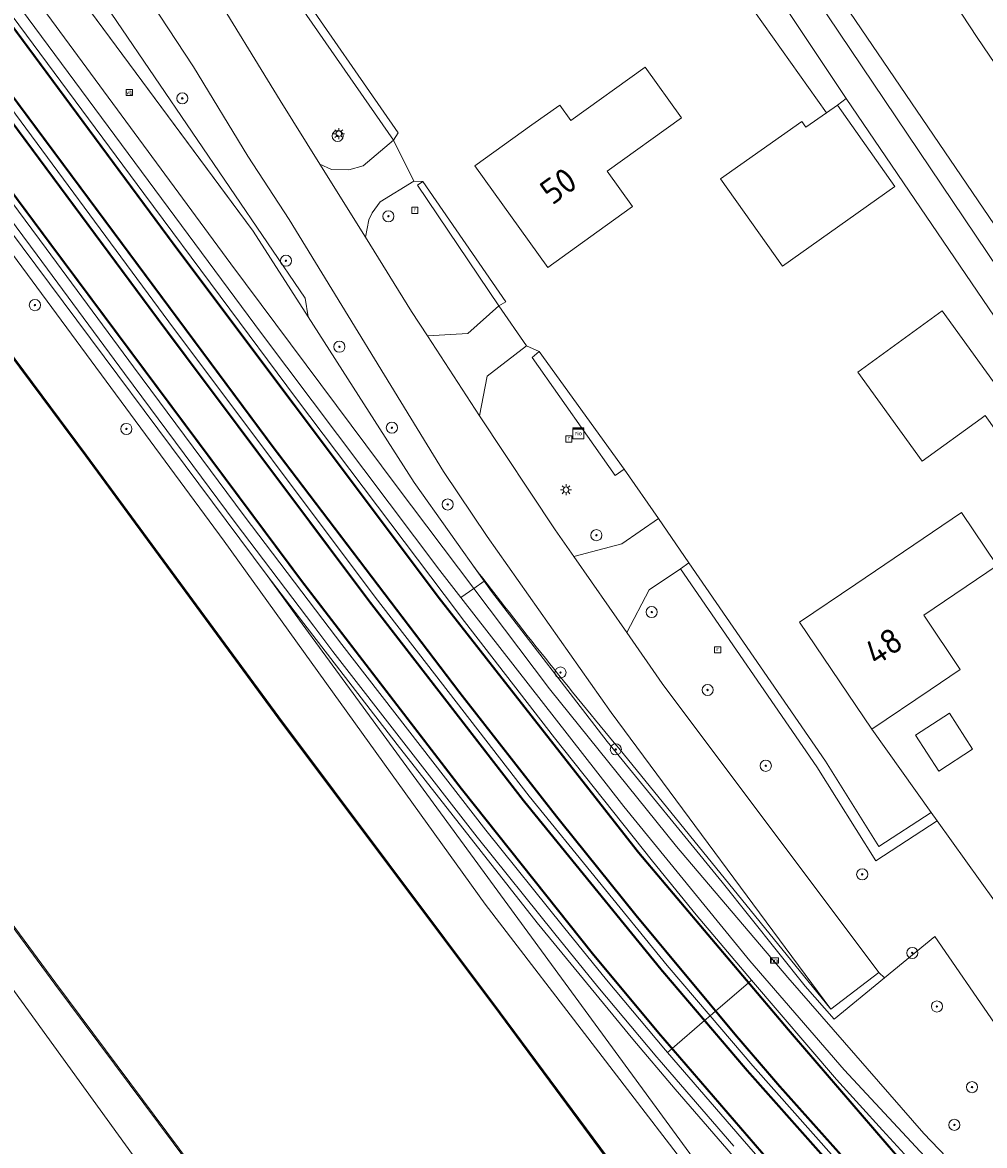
# Model space of a CAD drawing. Header units: metres. Extents: x 168032 to 180145, y 382923 to 399665.
# Tile 191 of 256: x 170764 to 170833, y 396071 to 396151. Entities that reach past the tile are written whole.
import ezdxf
from ezdxf.enums import TextEntityAlignment as Align

# ---------------------------------------------------------------- set-up
doc = ezdxf.new("R2010")
doc.units = ezdxf.units.M
doc.linetypes.add('VW-3-3_STREEP', pattern=[6, 3, -3])
doc.layers.get('0').update_dxf_attribs({"color": 8, "lineweight": 18})
for name, color, linetype, lineweight in [('B-WE-GK-BESCHOEIING_DAMWAND-G', 8, 'GK-BESCHOEIING', 18), ('B-WE-GK-KADEMUUR-GV', 8, 'Continuous', 18), ('B-WE-GR-BOOM-S', 8, 'Continuous', 18), ('B-WE-GR-GRAS-GV', 8, 'Continuous', 18), ('B-WE-GR-GROENVOORZIENING-GV', 8, 'Continuous', 18), ('B-WE-GR-HAAG-G', 8, 'GR-HAAG1', 18), ('B-WE-GR-HAAG-GV', 8, 'Continuous', 18), ('B-WE-GW-TALUD_KRUIN-G', 8, 'Continuous', 18), ('B-WE-IE-MEUBILAIR_WEGMEUBILAIR-G', 8, 'Continuous', 18), ('B-WE-IE-MEUBILAIR_WEGMEUBILAIR-S', 8, 'Continuous', 25), ('B-WE-IE-MEUBILAIR_WEGMEUBILAIR_PAAL-S', 8, 'Continuous', 18), ('B-WE-IE-TERREINAFSCHEIDING_KUNSTMATIG_HEKWERK-G', 8, 'IE-TERREINAFSCHEIDING-KUNSTMATIG', 18), ('B-WE-IE-TERREINAFSCHEIDING_KUNSTMATIG_MUUR-GV', 8, 'Continuous', 18), ('B-WE-KL-ET_LS_OV_LICHTMAST-S', 8, 'Continuous', 18), ('B-WE-OG-BEBOUWING-GV', 8, 'Continuous', 18), ('B-WE-OG-BEBOUWING-T18', 8, 'Continuous', 18), ('B-WE-OG-BEBOUWING_OVERBOUWING-GV', 8, 'Continuous', 18), ('B-WE-OG-TERREIN_CULTUURSCHEIDING-GV', 8, 'Continuous', 18), ('B-WE-OG-TERREIN_ERF-GV', 8, 'Continuous', 18), ('B-WE-OG-TERREIN_ONBEGROEID-GV', 8, 'Continuous', 18), ('B-WE-OG-WATER-GV', 8, 'Continuous', 18), ('B-WE-OG-WATER_SLOOT-GV', 8, 'Continuous', 18), ('B-WE-OG-WEG-GV', 8, 'Continuous', 18), ('B-WE-RI-GWA_RIOOLPUT-S', 8, 'Continuous', 18), ('B-WE-RI-TERREINKAST-S', 8, 'Continuous', 18), ('B-WE-VH-ONVERHARD-GV', 8, 'Continuous', 18), ('B-WE-VH-VERHARDING_ASFALT-GV', 8, 'Continuous', 18), ('B-WE-VH-VERHARDING_BETONSTRAATSTEEN-GV', 8, 'Continuous', 18), ('B-WE-VH-VERHARDING_GRASBETONSTEEN-GV', 8, 'Continuous', 18), ('B-WE-VH-VERHARDING_STRAATBAKSTEEN-GV', 8, 'Continuous', 18), ('B-WE-VW-MARKERING_LANGS_STREEP_33-G', 8, 'VW-3-3_STREEP', 13), ('B-WE-VW-MARKERING_LANGS_STREEP_DOORGETROKKEN_3X015-G', 8, 'Continuous', 13), ('B-WE-VW-MARKERING_PICTOGRAM-G', 8, 'Continuous', 18)]:
    doc.layers.add(name, color=color, linetype=linetype, lineweight=lineweight)
doc.styles.add('NLCS-ISO', font='NLCS-ISO.ttf')
doc.styles.add('NLCS-ISO-M200-T18', font='NLCS-ISO.ttf', dxfattribs={"height": 0.36})
doc.linetypes.add('GK-BESCHOEIING', pattern='A,30,-5,[1,NLCS.SHX,S=1,R=0,X=0,Y=0],-5', length=40)
doc.linetypes.add('GR-HAAG1', pattern='A,6,[176,NLCS.SHX,S=0.125,R=0,X=0,Y=0],-2', length=8)
doc.linetypes.add('IE-TERREINAFSCHEIDING-KUNSTMATIG', pattern='A,4,[82,NLCS.SHX,S=0.75,R=90,X=0,Y=0],4,-2', length=10)

# ---------------------------------------------------------------- blocks, each defined once
blk = doc.blocks.new('SIE-WEG_VERKEERSBORD-SO')
at = {"color": 0, "linetype": 'ByBlock', "lineweight": 18}
blk.add_lwpolyline([(-1.125, -1.125), (1.125, -1.125), (1.125, 1.125), (-1.125, 1.125)], close=True, dxfattribs=at)
at = {"color": 0, "linetype": 'ByBlock', "lineweight": 18, "style": 'NLCS-ISO'}
blk.add_text('vb', height=1.5, dxfattribs=at).set_placement((0, 0), align=Align.MIDDLE_CENTER)
blk = doc.blocks.new('SRI-TERREINKAST-SO')
at = {"color": 0, "linetype": 'ByBlock', "lineweight": 18}
for points in [[(-2, 2), (2, 2), (2, 1.68), (-2, 1.68)], [(-2, 1.52), (2, 1.52), (2, -2), (-2, -2)]]:
    blk.add_lwpolyline(points, close=True, dxfattribs=at)
at = {"color": 0, "linetype": 'ByBlock', "lineweight": 18, "style": 'NLCS-ISO'}
blk.add_text('rio', height=1.5, dxfattribs=at).set_placement((0, 0), align=Align.MIDDLE_CENTER)
blk = doc.blocks.new('SKL-ET_OV_LICHTMAST-SO')
at = {"color": 0, "linetype": 'ByBlock', "lineweight": 18}
for points in [[(-1.25, 0), (-2, 0)], [(-1.41, 1.41), (-0.88, 0.88)], [(0, 2), (0, 1.25)], [(0.88, 0.88), (1.41, 1.41)], [(2, 0), (1.25, 0)], [(-1.41, -1.41), (-0.88, -0.88)], [(0, -1.25), (0, -2)], [(0.88, -0.88), (1.41, -1.41)]]:
    blk.add_lwpolyline(points, dxfattribs=at)
blk.add_circle((0, 0), 1, dxfattribs=at)
blk = doc.blocks.new('SIE-WEG_PAAL_HECTOMETERPAAL-SO')
at = {"color": 0, "linetype": 'ByBlock', "lineweight": 18}
blk.add_lwpolyline([(-1.44375, -0.94375), (1.44375, -0.94375), (1.44375, 0.94375), (-1.44375, 0.94375)], close=True, dxfattribs=at)
at = {"color": 0, "linetype": 'ByBlock', "lineweight": 18, "style": 'NLCS-ISO'}
blk.add_text('hm', height=1.5, dxfattribs=at).set_placement((0, 0), align=Align.MIDDLE_CENTER)
at = {"style": 'NLCS-ISO'}
blk.add_attdef('WAARDE', (2.13125, -1.69375), '', height=1.5, dxfattribs=at)
blk = doc.blocks.new('SRI-PUT_INSPECTIEPUT_RIOOLPUT-SO')
at = {"color": 0, "linetype": 'ByBlock', "lineweight": 18}
blk.add_lwpolyline([(-1.12, -1.12), (1.12, -1.12), (1.12, 1.12), (-1.12, 1.12)], close=True, dxfattribs=at)
at = {"color": 0, "linetype": 'ByBlock', "lineweight": 18, "style": 'NLCS-ISO'}
blk.add_text('r', height=1.5, dxfattribs=at).set_placement((0, 0.28), align=Align.MIDDLE_CENTER)
blk = doc.blocks.new('SGR-BOOM_01-SO')
at = {"linetype": 'ByBlock', "lineweight": 18}
h = blk.add_hatch(color=0, dxfattribs=at)
h.dxf.hatch_style = 1
edge = h.paths.add_edge_path()
edge.add_arc((0, 0), 0.25, 0, 360)
at = {"color": 0, "linetype": 'ByBlock', "lineweight": 18}
for radius in [2, 0.25]:
    blk.add_circle((0, 0), radius, dxfattribs=at)

msp = doc.modelspace()

# ---------------------------------------------------------------- linework, layer by layer
at = {"layer": 'B-WE-GK-BESCHOEIING_DAMWAND-G', "flags": 128}
msp.add_lwpolyline([(170751.659, 396142.688), (170758.147, 396133.965), (170768.437, 396120.163), (170782.275, 396101.316), (170798.231, 396080.032), (170811.075, 396062.686), (170822.219, 396047.865), (170831.853, 396034.752), (170841.231, 396022.075), (170851.26, 396008.878), (170860.026, 395997.55), (170866.076, 395989.85)], dxfattribs=at)
at = {"layer": 'B-WE-GK-KADEMUUR-GV', "flags": 128}
msp.add_lwpolyline([(170732.306, 396128.17), (170732.226, 396128.11), (170749.142, 396105.256), (170766.187, 396082.131), (170782.164, 396060.7), (170786.026, 396055.517), (170799.98, 396036.801), (170817.436, 396013.184), (170835.224, 395989.535), (170846.255, 395974.943), (170846.396, 395974.906), (170846.366, 395974.962), (170835.304, 395989.595), (170817.516, 396013.244), (170800.06, 396036.861), (170786.106, 396055.577), (170782.244, 396060.76), (170766.267, 396082.191), (170749.222, 396105.316)], close=True, dxfattribs=at)
at = {"layer": 'B-WE-GR-GRAS-GV', "flags": 128}
msp.add_lwpolyline([(170824.01, 396053.397), (170784.004, 396108.055), (170781.466, 396111.522), (170761.846, 396137.82), (170755.789, 396146.023), (170755.018, 396145.447), (170759.221, 396139.953), (170778.383, 396113.99), (170797.165, 396087.878), (170813.517, 396066.587), (170823.879, 396053.307)], close=True, dxfattribs=at)
for points in [[(170813.517, 396066.587), (170797.165, 396087.878), (170778.383, 396113.99), (170759.221, 396139.953), (170755.018, 396145.447), (170751.661, 396142.769), (170758.187, 396133.995), (170768.477, 396120.193), (170782.315, 396101.346), (170798.271, 396080.062), (170811.115, 396062.716)], [(170782.164, 396060.7), (170766.187, 396082.131), (170749.142, 396105.256), (170732.226, 396128.11), (170730.004, 396126.469), (170748.293, 396102.263), (170774.113, 396066.659)]]:
    msp.add_lwpolyline(points, dxfattribs=at)
at = {"layer": 'B-WE-GR-GROENVOORZIENING-GV', "flags": 128}
msp.add_lwpolyline([(170840.662, 396123.834), (170798.892, 396185.878), (170787.863, 396202.672), (170780.069, 396214.176), (170776.898, 396218.791), (170773.498, 396221.986), (170773.126, 396222.533), (170771.981, 396221.946), (170748.335, 396206.691), (170749.922, 396202.549), (170764.518, 396211.036), (170764.336, 396211.351), (170775.311, 396217.702), (170798.983, 396182.176), (170799.678, 396180.632), (170817.798, 396153.177), (170818.111, 396153.411), (170823.15, 396145.846), (170838.334, 396123.512)], dxfattribs=at)
at = {"layer": 'B-WE-GR-HAAG-G', "flags": 128}
msp.add_lwpolyline([(170744.704, 396187.524), (170729.846, 396208.371), (170728.658, 396207.649), (170731.555, 396203.629), (170765.95, 396155.907), (170779.372, 396137.782), (170780.476, 396136.291), (170784.421, 396130.135), (170784.217, 396131.467), (170767.937, 396155.398)], close=True, dxfattribs=at)
at = {"layer": 'B-WE-GR-HAAG-G'}
msp.add_lwpolyline([(170806.774, 396099.09, -0.01047), (170796.351, 396112.165)], format="xyb", dxfattribs=at)
at = {"layer": 'B-WE-GR-HAAG-G', "flags": 128}
msp.add_lwpolyline([(170822.043, 396080.319), (170806.774, 396099.09)], dxfattribs=at)
at = {"layer": 'B-WE-GR-HAAG-GV', "flags": 128}
for points in [[(170729.846, 396208.371), (170728.658, 396207.649), (170731.555, 396203.629), (170765.95, 396155.907), (170779.372, 396137.782), (170780.476, 396136.291), (170784.421, 396130.135), (170784.217, 396131.467), (170767.937, 396155.398), (170744.704, 396187.524)], [(170809.712, 396162.669), (170810.755, 396162.715), (170810.901, 396162.575), (170811.169, 396161.2), (170814.634, 396155.947), (170817.002, 396152.514), (170816.543, 396152.112), (170821.718, 396144.813), (170822.507, 396145.37), (170823.15, 396145.846), (170818.111, 396153.411), (170817.798, 396153.177), (170799.678, 396180.632), (170798.384, 396179.783)], [(170775.141, 396165.063), (170790.567, 396142.834), (170790.89, 396143.366), (170775.591, 396165.467)], [(170798.138, 396130.921), (170798.658, 396131.225), (170792.671, 396139.87), (170792.291, 396139.605)], [(170806.522, 396118.719), (170807.173, 396119.179), (170801.052, 396127.641), (170800.536, 396127.2)], [(170811.825, 396112.424), (170811.211, 396112.013), (170821.03, 396097.755), (170825.273, 396090.989), (170829.688, 396093.88), (170829.258, 396094.481), (170825.499, 396092.02), (170821.647, 396098.161)]]:
    msp.add_lwpolyline(points, close=True, dxfattribs=at)
at = {"layer": 'B-WE-GW-TALUD_KRUIN-G', "flags": 128}
for points in [[(170869.657, 395992.504), (170867.751, 395995.125), (170859.995, 396004.974), (170843.807, 396026.581), (170828.128, 396047.818), (170828.02, 396047.92), (170827.065, 396049.224), (170823.879, 396053.307), (170813.517, 396066.587), (170797.165, 396087.878), (170778.383, 396113.99), (170759.221, 396139.953), (170755.018, 396145.447)], [(170730.004, 396126.469), (170748.293, 396102.263), (170774.113, 396066.659), (170782.511, 396055.455), (170783.43, 396051.651), (170788.27, 396044.178), (170798.945, 396029.007), (170808.944, 396015.724), (170811.933, 396012.355), (170813.563, 396011.392), (170815.613, 396010.996), (170824.698, 395998.837), (170836, 395984.62), (170837.626, 395982.525), (170842.505, 395976.239), (170844.442, 395974.595), (170845.272, 395974.256)]]:
    msp.add_lwpolyline(points, dxfattribs=at)
at = {"layer": 'B-WE-IE-MEUBILAIR_WEGMEUBILAIR-G', "flags": 128}
for points in [[(170869.896, 396016.402), (170852.393, 396031.675), (170840.913, 396042.572), (170831.782, 396051.665), (170823.865, 396059.908), (170817.034, 396067.427), (170810.845, 396074.574), (170807.791, 396078.161), (170800.913, 396086.528), (170790.822, 396099.36), (170784.116, 396108.078), (170781.466, 396111.522), (170761.846, 396137.82), (170743.154, 396163.136), (170722.104, 396191.453), (170702.499, 396217.879), (170679.043, 396249.459)], [(170715.085, 396219.788), (170719.17, 396214.523), (170728.688, 396201.623), (170736.133, 396191.533), (170751.175, 396171.368), (170765.945, 396151.488), (170778.849, 396133.953), (170790.75, 396117.992), (170796.335, 396110.597), (170801.798, 396103.362), (170810.922, 396092.017), (170818.944, 396082.611), (170828.733, 396071.375), (170839.742, 396059.884), (170841.668, 396057.873), (170851.321, 396048.259)]]:
    msp.add_lwpolyline(points, dxfattribs=at)
at = {"layer": 'B-WE-IE-TERREINAFSCHEIDING_KUNSTMATIG_HEKWERK-G', "flags": 128}
msp.add_lwpolyline([(170824.979, 396100.459), (170829.258, 396094.481)], dxfattribs=at)
at = {"layer": 'B-WE-IE-TERREINAFSCHEIDING_KUNSTMATIG_MUUR-GV', "flags": 128}
msp.add_lwpolyline([(170811.115, 396062.716), (170798.271, 396080.062), (170782.315, 396101.346), (170768.477, 396120.193), (170758.187, 396133.995), (170751.661, 396142.769), (170751.581, 396142.709), (170758.107, 396133.935), (170768.397, 396120.133), (170782.235, 396101.286), (170798.191, 396080.002), (170811.035, 396062.656)], dxfattribs=at)
at = {"layer": 'B-WE-OG-BEBOUWING-GV', "flags": 128}
for points in [[(170811.29, 396144.457), (170808.67, 396148.103), (170803.325, 396144.261), (170802.528, 396145.369), (170800.527, 396143.944), (170796.422, 396141.002), (170801.668, 396133.684), (170805.802, 396136.647), (170807.775, 396138.07), (170805.945, 396140.615)], [(170822.507, 396145.37), (170821.718, 396144.813), (170820.241, 396143.769), (170819.945, 396144.188), (170814.105, 396140.063), (170818.547, 396133.775), (170826.653, 396139.501)], [(170830.051, 396130.555), (170823.973, 396126.159), (170828.603, 396119.757), (170832.846, 396122.826), (170833.135, 396123.035), (170834.57, 396121.05), (170836.117, 396122.168), (170836.509, 396122.435), (170835.123, 396124.473), (170834.681, 396124.153)], [(170828.718, 396108.658), (170834.013, 396112.236), (170831.438, 396116.047), (170823.835, 396110.909), (170819.772, 396108.163), (170824.979, 396100.459), (170829.19, 396103.305), (170831.349, 396104.763)]]:
    msp.add_lwpolyline(points, close=True, dxfattribs=at)
at = {"layer": 'B-WE-OG-BEBOUWING_OVERBOUWING-GV', "flags": 128}
msp.add_lwpolyline([(170828.127, 396100.029), (170829.798, 396097.456), (170832.236, 396099.038), (170830.566, 396101.612)], close=True, dxfattribs=at)
at = {"layer": 'B-WE-OG-TERREIN_CULTUURSCHEIDING-GV', "flags": 128}
msp.add_lwpolyline([(170774.113, 396066.659), (170748.293, 396102.263), (170730.004, 396126.469), (170723.967, 396135.087), (170710.428, 396153.004), (170707.097, 396157.091), (170703.766, 396161.178), (170697.104, 396169.352), (170676.85, 396195.879)], dxfattribs=at)
at = {"layer": 'B-WE-OG-TERREIN_ERF-GV', "flags": 128}
for points in [[(170775.591, 396165.467), (170790.89, 396143.366), (170790.567, 396142.834), (170792.025, 396139.905), (170792.671, 396139.87), (170798.658, 396131.225), (170798.138, 396130.921), (170800.142, 396128.047), (170801.052, 396127.641), (170807.173, 396119.179), (170809.628, 396115.613), (170811.825, 396112.424), (170821.647, 396098.161), (170825.499, 396092.02), (170829.258, 396094.481), (170829.688, 396093.88), (170837.938, 396082.354)], [(170838.334, 396123.512), (170823.15, 396145.846), (170822.507, 396145.37), (170826.653, 396139.501), (170818.547, 396133.775), (170814.105, 396140.063), (170819.945, 396144.188), (170820.241, 396143.769), (170821.718, 396144.813), (170816.543, 396152.112)]]:
    msp.add_lwpolyline(points, dxfattribs=at)
for points in [[(170808.67, 396148.103), (170811.29, 396144.457), (170805.945, 396140.615), (170807.775, 396138.07), (170805.802, 396136.647), (170801.668, 396133.684), (170796.422, 396141.002), (170800.527, 396143.944), (170802.528, 396145.369), (170803.325, 396144.261)], [(170830.051, 396130.555), (170834.681, 396124.153), (170835.123, 396124.473), (170836.509, 396122.435), (170836.117, 396122.168), (170834.57, 396121.05), (170833.135, 396123.035), (170832.846, 396122.826), (170828.603, 396119.757), (170823.973, 396126.159)], [(170831.438, 396116.047), (170834.013, 396112.236), (170828.718, 396108.658), (170831.349, 396104.763), (170829.19, 396103.305), (170824.979, 396100.459), (170819.772, 396108.163), (170823.835, 396110.909)]]:
    msp.add_lwpolyline(points, close=True, dxfattribs=at)
at = {"layer": 'B-WE-OG-TERREIN_ONBEGROEID-GV', "flags": 128}
msp.add_lwpolyline([(170728.658, 396207.649), (170731.555, 396203.629), (170765.951, 396155.907), (170780.476, 396136.291), (170784.421, 396130.135), (170784.217, 396131.467), (170767.937, 396155.398), (170744.704, 396187.524), (170729.846, 396208.371)], close=True, dxfattribs=at)
at = {"layer": 'B-WE-OG-WATER-GV', "flags": 128}
msp.add_lwpolyline([(170811.035, 396062.656), (170798.191, 396080.002), (170782.235, 396101.286), (170768.397, 396120.133), (170758.107, 396133.935), (170751.581, 396142.709), (170732.306, 396128.17), (170749.222, 396105.316), (170766.267, 396082.191), (170782.244, 396060.76)], dxfattribs=at)
at = {"layer": 'B-WE-OG-WATER_SLOOT-GV', "flags": 128}
for points in [[(170837.345, 396147.7), (170823.339, 396168.778), (170803.262, 396199.703), (170792.652, 396215.369), (170786.636, 396224.359), (170785.346, 396227.762), (170784.832, 396228.541), (170784.355, 396228.806), (170784.335, 396228.793), (170784.211, 396228.249), (170781.577, 396228.817), (170781.97, 396227.093), (170781.982, 396227.079), (170791.585, 396212.185), (170809.927, 396184.7), (170832.571, 396150.222), (170852.598, 396120.747)], [(170895.885, 396056.082), (170876.506, 396085.086), (170855.097, 396116.885), (170854.721, 396117.467), (170852.598, 396120.747), (170832.571, 396150.222), (170809.927, 396184.7), (170791.585, 396212.185), (170781.982, 396227.079), (170781.97, 396227.093), (170776.316, 396224.17), (170775.325, 396223.661), (170780.108, 396216.542), (170798.775, 396188.383), (170816.619, 396162.053), (170837.028, 396132.035), (170838.713, 396129.516), (170853.188, 396108.175), (170860.463, 396097.23), (170863.9, 396091.681), (170873.587, 396077.241), (170881.237, 396065.084)], [(170881.237, 396065.084), (170873.587, 396077.241), (170863.9, 396091.681), (170860.463, 396097.23), (170853.188, 396108.175), (170838.713, 396129.516), (170837.028, 396132.035), (170816.619, 396162.053), (170798.775, 396188.383), (170780.108, 396216.542), (170775.325, 396223.661), (170773.126, 396222.533), (170773.498, 396221.986), (170776.898, 396218.791), (170780.069, 396214.176), (170787.863, 396202.672), (170798.892, 396185.878), (170840.662, 396123.834), (170853.795, 396103.781), (170862.529, 396090.072), (170880.946, 396062.327)]]:
    msp.add_lwpolyline(points, dxfattribs=at)
at = {"layer": 'B-WE-OG-WEG-GV', "flags": 128}
for points in [[(170662.591, 396290.004), (170661.963, 396289.548), (170729.416, 396198.597), (170757.061, 396161.331), (170781.074, 396128.936), (170793.891, 396111.881), (170795.399, 396109.95), (170796.335, 396110.597), (170797.092, 396111.121), (170792.057, 396118.219), (170784.421, 396130.135), (170780.476, 396136.291), (170765.951, 396155.907), (170731.555, 396203.629), (170728.658, 396207.649), (170728.328, 396208.107), (170728.165, 396207.662), (170726.975, 396207.637), (170725.616, 396208.356), (170724.043, 396210.322), (170716.199, 396219.504), (170712.299, 396223.445), (170678.252, 396269.22)], [(170771.263, 396163.12), (170771.773, 396162.428), (170777.195, 396154.206), (170782.406, 396145.696), (170785.261, 396141.12), (170786.11, 396140.741), (170787.341, 396140.706), (170788.379, 396141.004), (170790.567, 396142.834), (170775.141, 396165.063), (170775.591, 396165.467), (170774.755, 396165.675)], [(170793.011, 396128.764), (170795.906, 396128.94), (170798.138, 396130.921), (170792.291, 396139.605), (170792.671, 396139.87), (170792.025, 396139.905), (170789.61, 396138.397), (170789.039, 396137.627), (170788.789, 396137.121), (170788.543, 396135.859), (170791.868, 396130.529)], [(170803.538, 396112.896), (170807.006, 396113.811), (170809.628, 396115.613), (170807.173, 396119.179), (170806.522, 396118.719), (170800.536, 396127.2), (170801.052, 396127.641), (170800.142, 396128.047), (170797.294, 396125.859), (170796.743, 396123.001), (170802.206, 396114.808)], [(170833.823, 396079.314), (170837.938, 396082.354), (170829.688, 396093.88), (170825.273, 396090.989), (170821.03, 396097.755), (170811.211, 396112.013), (170808.954, 396110.499), (170807.349, 396107.427), (170809.906, 396103.757), (170825.483, 396082.965), (170825.896, 396082.571), (170829.513, 396085.544)]]:
    msp.add_lwpolyline(points, close=True, dxfattribs=at)
for points in [[(170679.043, 396249.459), (170702.499, 396217.879), (170722.104, 396191.453), (170743.154, 396163.136), (170755.789, 396146.023), (170761.846, 396137.82), (170781.466, 396111.522), (170784.004, 396108.055), (170824.01, 396053.397)], [(170815.045, 396070.459), (170809.674, 396076.68), (170809.519, 396076.859), (170805.281, 396081.928), (170802.183, 396085.732), (170796.58, 396092.705), (170786.211, 396106.062), (170784.841, 396107.871), (170779.178, 396115.345), (170771.213, 396126.06), (170764.922, 396134.58), (170750.894, 396153.493), (170748.801, 396156.319), (170732.565, 396178.241), (170709.659, 396209.106), (170702.947, 396218.136), (170689.198, 396236.64)], [(170767.937, 396155.398), (170784.217, 396131.467), (170784.421, 396130.135), (170792.057, 396118.219), (170797.092, 396111.121), (170797.618, 396110.38), (170805.95, 396099.584), (170814.218, 396089.46), (170820.194, 396081.978), (170822.278, 396079.597), (170825.896, 396082.571), (170825.483, 396082.965), (170822.043, 396080.319), (170806.218, 396101.664), (170797.311, 396114.328), (170794.158, 396119.011), (170783.059, 396137.135), (170780.08, 396141.697), (170776.179, 396148.112), (170771.332, 396155.501)], [(170842.86, 396065.495), (170834.142, 396078.853), (170833.823, 396079.314), (170829.513, 396085.544), (170825.896, 396082.571), (170822.278, 396079.597), (170820.194, 396081.978), (170814.218, 396089.46), (170805.95, 396099.584), (170797.618, 396110.38), (170797.092, 396111.121), (170796.335, 396110.597), (170795.399, 396109.95), (170807.144, 396094.91), (170816.199, 396083.791), (170823.002, 396075.961), (170839.081, 396058.675)]]:
    msp.add_lwpolyline(points, dxfattribs=at)
at = {"layer": 'B-WE-VH-ONVERHARD-GV', "flags": 128}
for points in [[(170809.712, 396162.669), (170810.755, 396162.715), (170810.901, 396162.575), (170811.169, 396161.2), (170814.634, 396155.947), (170817.002, 396152.514), (170816.543, 396152.112), (170821.718, 396144.813), (170822.507, 396145.37), (170823.15, 396145.846), (170818.111, 396153.411), (170817.798, 396153.177), (170799.678, 396180.632), (170798.384, 396179.783)], [(170775.141, 396165.063), (170790.567, 396142.834), (170790.89, 396143.366), (170775.591, 396165.467)], [(170798.138, 396130.921), (170798.658, 396131.225), (170792.671, 396139.87), (170792.291, 396139.605)], [(170806.522, 396118.719), (170807.173, 396119.179), (170801.052, 396127.641), (170800.536, 396127.2)], [(170811.825, 396112.424), (170811.211, 396112.013), (170821.03, 396097.755), (170825.273, 396090.989), (170829.688, 396093.88), (170829.258, 396094.481), (170825.499, 396092.02), (170821.647, 396098.161)]]:
    msp.add_lwpolyline(points, close=True, dxfattribs=at)
at = {"layer": 'B-WE-VH-VERHARDING_ASFALT-GV', "flags": 128}
for points in [[(170755.863, 396161.576), (170755.529, 396161.327), (170753.11, 396159.525), (170752.603, 396159.148), (170761.441, 396147.271), (170774.404, 396129.782), (170789.244, 396109.976), (170800.333, 396095.649), (170810.259, 396083.466), (170813.349, 396079.841), (170813.749, 396080.186), (170816.122, 396082.225), (170816.329, 396082.404), (170816.059, 396082.719), (170812.346, 396087.103), (170809.206, 396090.969), (170802.14, 396099.856), (170795.684, 396108.215), (170794.209, 396110.167), (170783.581, 396124.23), (170772.608, 396139.015), (170764.156, 396150.389)], [(170752.603, 396159.148), (170752.186, 396158.838), (170749.786, 396157.05), (170749.444, 396156.796), (170751.537, 396153.97), (170765.565, 396135.056), (170771.855, 396126.536), (170779.818, 396115.825), (170785.478, 396108.354), (170786.846, 396106.549), (170797.208, 396093.201), (170802.805, 396086.235), (170805.898, 396082.437), (170810.129, 396077.377), (170810.279, 396077.202), (170810.613, 396077.489), (170812.955, 396079.502), (170813.349, 396079.841), (170810.259, 396083.466), (170800.333, 396095.649), (170789.244, 396109.976), (170774.404, 396129.782), (170761.441, 396147.271)], [(170847.641, 396043.317), (170848.115, 396043.828), (170850.118, 396045.988), (170850.401, 396046.294), (170845.842, 396050.679), (170838.525, 396058.015), (170832.349, 396064.433), (170825.75, 396071.625), (170822.456, 396075.252), (170816.329, 396082.404), (170816.122, 396082.225), (170813.749, 396080.186), (170813.349, 396079.841), (170816.418, 396076.241), (170822.275, 396069.643), (170831.607, 396059.42), (170839.613, 396051.233)], [(170844.984, 396040.451), (170845.278, 396040.768), (170847.287, 396042.935), (170847.641, 396043.317), (170839.613, 396051.233), (170831.607, 396059.42), (170822.275, 396069.643), (170816.418, 396076.241), (170813.349, 396079.841), (170812.955, 396079.502), (170810.613, 396077.489), (170810.279, 396077.202), (170815.649, 396070.984), (170821.102, 396064.741), (170828.022, 396057.417), (170836.156, 396049.096), (170841.919, 396043.388)]]:
    msp.add_lwpolyline(points, close=True, dxfattribs=at)
at = {"layer": 'B-WE-VH-VERHARDING_BETONSTRAATSTEEN-GV', "flags": 128}
for points in [[(170800.142, 396128.047), (170798.138, 396130.921), (170795.906, 396128.94), (170793.011, 396128.764), (170796.743, 396123.001), (170797.294, 396125.859)], [(170803.538, 396112.896), (170807.349, 396107.427), (170808.954, 396110.499), (170811.211, 396112.013), (170811.825, 396112.424), (170809.628, 396115.613), (170807.006, 396113.811)]]:
    msp.add_lwpolyline(points, close=True, dxfattribs=at)
at = {"layer": 'B-WE-VH-VERHARDING_GRASBETONSTEEN-GV', "flags": 128}
for points in [[(170923.828, 395989.437), (170909.923, 395998.691), (170903.794, 396003.006), (170900.179, 396005.55), (170888.012, 396014.813), (170877.539, 396023.174), (170863.922, 396034.834), (170851.72, 396046.118), (170839.081, 396058.675), (170823.002, 396075.961), (170816.199, 396083.791), (170807.144, 396094.91), (170795.399, 396109.95), (170793.891, 396111.881), (170781.074, 396128.936), (170757.061, 396161.331), (170729.416, 396198.597), (170661.963, 396289.548)], [(170821.102, 396064.741), (170815.649, 396070.984), (170810.279, 396077.202), (170810.129, 396077.377), (170805.898, 396082.437), (170802.805, 396086.235), (170797.208, 396093.201), (170786.846, 396106.549), (170785.478, 396108.354), (170779.818, 396115.825), (170771.855, 396126.536), (170765.565, 396135.056), (170751.537, 396153.97), (170749.444, 396156.796), (170733.207, 396178.717), (170710.301, 396209.583), (170703.589, 396218.613), (170689.84, 396237.117)], [(170689.198, 396236.64), (170702.947, 396218.136), (170709.659, 396209.106), (170732.565, 396178.241), (170748.801, 396156.319), (170750.894, 396153.493), (170764.922, 396134.58), (170771.213, 396126.06), (170779.178, 396115.345), (170784.841, 396107.871), (170786.211, 396106.062), (170796.58, 396092.705), (170802.183, 396085.732), (170805.281, 396081.928), (170809.519, 396076.859), (170809.674, 396076.68), (170815.045, 396070.459)], [(170703.166, 396232.629), (170714.603, 396217.314), (170730.455, 396195.85), (170754.035, 396164.041), (170755.863, 396161.576), (170764.156, 396150.389), (170772.608, 396139.015), (170783.581, 396124.23), (170794.209, 396110.167), (170795.684, 396108.215), (170802.14, 396099.856), (170809.206, 396090.969), (170812.346, 396087.103), (170816.059, 396082.719), (170816.329, 396082.404), (170822.456, 396075.252), (170825.75, 396071.625), (170832.349, 396064.433)]]:
    msp.add_lwpolyline(points, dxfattribs=at)
at = {"layer": 'B-WE-VH-VERHARDING_STRAATBAKSTEEN-GV', "flags": 128}
msp.add_lwpolyline([(170743.419, 396195.882), (170743.979, 396193.829), (170745.115, 396191.137), (170760.731, 396170.354), (170771.332, 396155.501), (170776.179, 396148.112), (170780.08, 396141.697), (170783.059, 396137.135), (170794.158, 396119.011), (170797.311, 396114.328), (170806.218, 396101.664), (170822.043, 396080.319), (170825.483, 396082.965), (170809.906, 396103.757), (170807.349, 396107.427), (170803.538, 396112.896), (170802.206, 396114.808), (170796.743, 396123.001), (170793.011, 396128.764), (170791.868, 396130.529), (170788.543, 396135.859), (170785.261, 396141.12), (170782.406, 396145.696), (170777.195, 396154.206)], dxfattribs=at)
msp.add_lwpolyline([(170792.025, 396139.905), (170790.567, 396142.834), (170788.379, 396141.004), (170787.341, 396140.706), (170786.11, 396140.741), (170785.261, 396141.12), (170788.543, 396135.859), (170788.789, 396137.121), (170789.039, 396137.627), (170789.61, 396138.397)], close=True, dxfattribs=at)
at = {"layer": 'B-WE-VW-MARKERING_LANGS_STREEP_33-G', "const_width": 0.15, "flags": 128}
for points in [[(168663.566, 398966.886), (168663.81, 398966.56), (168683.85, 398939.574), (168687.432, 398934.773), (168695.741, 398923.634), (168699.311, 398918.865), (168714.149, 398898.866), (168723.248, 398886.636), (168723.682, 398886.053), (168742.75, 398860.403), (168753.118, 398846.445), (168767.915, 398826.525), (168792.24, 398793.869), (168803.712, 398778.624), (168813.371, 398765.968), (168830.183, 398743.936), (168843.488, 398726.745), (168852.649, 398715.025), (168877.24, 398683.884), (168888.579, 398669.651), (168892.719, 398664.47), (168905.625, 398648.318), (168906.641, 398647.047), (168927.897, 398620.319), (168936.737, 398609.262), (168949.567, 398593.214), (168958.627, 398581.408), (168964.598, 398573.497), (168967.397, 398569.764), (168971.082, 398564.85), (168980.716, 398551.889), (168997.466, 398529.481), (169020.107, 398499.13), (169027.204, 398489.639), (169040.743, 398471.536), (169055.497, 398451.74), (169064.014, 398440.301), (169075.759, 398424.518), (169082.66, 398414.941), (169086.679, 398409.348), (169087.311, 398408.468), (169092.79, 398400.638), (169098.778, 398392.051), (169106.428, 398380.731), (169114.846, 398368.191), (169121.749, 398357.562), (169133.195, 398339.355), (169141.533, 398326.011), (169145.725, 398319.301), (169149.518, 398313.332), (169154.381, 398305.894), (169162.28, 398293.82), (169172.849, 398278.255), (169181.899, 398265.168), (169190.992, 398252.297), (169197.693, 398243.037), (169200.047, 398239.783), (169208.094, 398228.624), (169208.928, 398227.502), (169234.512, 398193.198), (169257.271, 398162.637), (169261.584, 398156.846), (169290.08, 398118.618), (169317.014, 398082.462), (169318.161, 398080.923), (169347.085, 398042.016), (169376.591, 398002.446), (169376.738, 398002.249), (169387.316, 397987.87), (169405.092, 397964.157), (169431.093, 397929.085), (169436.401, 397922.002), (169454.996, 397897.188), (169462.891, 397886.418), (169481.262, 397861.858), (169496.183, 397841.843), (169510.418, 397822.748), (169541.436, 397781.099), (169544.236, 397777.323), (169555.897, 397761.614), (169558.309, 397758.365), (169583.433, 397724.619), (169610.915, 397687.701), (169615.6, 397681.412), (169636.811, 397652.94), (169661.863, 397619.325), (169675.414, 397601.121), (169699.118, 397569.28), (169707.001, 397558.756), (169730.636, 397527.013), (169735.107, 397521.017), (169759.476, 397488.338), (169788.453, 397449.474), (169794.886, 397440.863), (169813.184, 397416.368), (169846.164, 397372.145), (169854.679, 397360.703), (169869.635, 397340.607), (169888.976, 397314.746), (169914.022, 397281.158), (169914.469, 397280.558), (169939.822, 397246.505), (169965.388, 397212.257), (169974.243, 397200.401), (169992.585, 397175.838), (170016.232, 397144.17), (170034.08, 397120.254), (170043.871, 397107.135), (170066.82, 397076.416), (170093.903, 397040.116), (170099.716, 397032.324), (170136.639, 396982.806), (170153.695, 396959.983), (170161.325, 396949.774), (170183.597, 396919.921), (170186.927, 396915.458), (170201.768, 396895.572), (170213.485, 396879.837), (170227.432, 396861.106), (170250.932, 396829.4), (170273.171, 396799.402), (170280.372, 396789.69), (170311.618, 396747.553), (170332.654, 396719.212), (170342.266, 396706.261), (170369.994, 396668.866), (170392.219, 396638.887), (170399.965, 396628.439), (170446.363, 396565.937), (170451.819, 396558.585), (170507.845, 396483.096), (170511.435, 396478.26), (170532.772, 396449.523), (170545.638, 396432.139), (170571.007, 396397.972), (170586.183, 396377.533), (170622.215, 396328.908), (170630.602, 396317.647), (170658.825, 396279.748), (170690.197, 396237.381), (170706.119, 396215.879), (170713.852, 396205.474), (170730.677, 396182.821), (170749.618, 396157.277), (170749.786, 396157.05), (170765.931, 396135.308), (170783.952, 396111.136), (170795.393, 396096.255), (170804.923, 396084.278), (170809.65, 396078.605), (170810.613, 396077.489), (170817.941, 396069.001), (170823.912, 396062.46), (170832.116, 396053.815), (170841.517, 396044.402), (170845.278, 396040.768), (170850.273, 396035.941), (170860.435, 396026.758), (170867.773, 396020.427), (170873.441, 396015.72), (170877.137, 396012.705), (170881.628, 396009.164), (170883.666, 396007.579), (170885.828, 396005.898), (170888.017, 396004.135), (170892.16, 396001.068), (170895.983, 395998.282), (170901.608, 395994.19), (170904.467, 395992.185), (170907.159, 395990.312), (170910.575, 395988.028), (170914.084, 395985.696), (170916.921, 395983.855), (170924.126, 395979.278), (170931.247, 395974.933), (170939.669, 395969.992), (170943.679, 395967.677), (170948.077, 395965.225), (170954.15, 395961.955), (170959.149, 395959.255), (170963.48, 395957.059), (170967.805, 395954.88), (170968.365, 395954.605), (170971.255, 395953.183), (170979.619, 395949.224), (170992.329, 395943.677), (170996.413, 395941.934), (171004.533, 395938.605), (171007.746, 395937.293), (171011.116, 395935.986), (171014.497, 395934.704), (171020.635, 395932.461), (171028.566, 395929.684), (171028.606, 395929.671), (171038.896, 395926.327), (171046.631, 395923.895), (171057.694, 395920.724), (171062.665, 395919.423), (171070.829, 395917.286), (171081.369, 395914.755), (171099.481, 395910.816), (171109.782, 395908.686), (171116.95, 395907.326), (171122.191, 395906.488)], [(168872.862, 398744.911), (168867.511, 398740.853), (168866.174, 398739.557), (168865.139, 398738.147), (168863.995, 398736.269), (168863.31, 398734.65), (168862.847, 398733.092), (168862.535, 398730.957), (168862.445, 398729.166), (168862.651, 398727.359), (168863.139, 398725.292), (168863.722, 398723.648), (168864.417, 398722.263), (168865.506, 398720.63), (168865.676, 398720.4), (168871.092, 398712.947), (168892.382, 398684.479), (168906.721, 398665.167), (168908.883, 398662.019), (168912.202, 398657.017), (168913.747, 398654.463), (168915.441, 398651.542), (168916.262, 398650.122), (168919.355, 398643.711), (168919.765, 398642.991), (168920.574, 398641.569), (168922.57, 398638.795), (168935.498, 398622.492), (168942.518, 398613.668), (168945.898, 398609.418), (168953.332, 398600.037), (168960.906, 398590.321), (168972.1, 398575.404), (168973.08, 398574.095), (168995.607, 398544.016), (169018.662, 398513.067), (169032.955, 398493.928), (169041.54, 398482.432), (169062.21, 398454.726), (169068.825, 398445.835), (169076.325, 398435.82), (169082.116, 398427.91), (169092.208, 398413.936), (169092.517, 398413.497), (169098.557, 398404.93), (169103.368, 398397.977), (169105.68, 398394.623), (169110.596, 398387.475), (169114.719, 398381.287), (169118.722, 398375.336), (169125.285, 398365.395), (169132.188, 398354.435), (169140.888, 398340.515), (169147.599, 398329.799), (169147.956, 398329.228), (169158.87, 398312.153), (169166.877, 398299.929), (169171.926, 398292.333), (169177.049, 398284.792), (169180.331, 398279.965), (169188.671, 398267.998), (169199.171, 398253.088), (169203.439, 398247.175), (169206.255, 398243.275), (169214.655, 398231.865), (169248.234, 398186.748), (169262.986, 398166.892), (169268.888, 398158.948), (169290.465, 398130.043), (169313.989, 398098.397), (169322.705, 398086.714), (169323.287, 398085.934), (169335.66, 398069.42), (169370.066, 398023.094), (169377.616, 398013.013), (169382.465, 398006.502), (169391.459, 397994.423), (169399.175, 397984.033), (169435.816, 397934.889), (169442.207, 397926.304), (169470.957, 397887.69), (169501.929, 397846.123), (169503.057, 397844.61), (169549.566, 397782.164), (169561.672, 397765.916), (169581.135, 397739.794), (169602.052, 397711.716), (169621.414, 397685.733), (169625.361, 397680.437), (169647.849, 397650.202), (169672.56, 397616.932), (169681.15, 397605.392), (169694.066, 397588.039), (169714.472, 397560.7), (169740.509, 397525.791), (169740.865, 397525.312), (169765.417, 397492.323), (169790.311, 397458.895), (169800.587, 397445.128), (169812.861, 397428.684), (169833.328, 397401.198), (169855.645, 397371.347), (169860.404, 397364.966), (169874.944, 397345.472), (169904.446, 397305.926), (169920.179, 397284.825), (169939.359, 397259.102), (169973.562, 397213.251), (169979.972, 397204.658), (170018.909, 397152.464), (170039.795, 397124.517), (170045.076, 397117.45), (170072.649, 397080.573), (170099.619, 397044.386), (170100.498, 397043.208), (170125.708, 397009.417), (170156.78, 396967.881), (170159.468, 396964.276), (170159.502, 396964.231), (170181.811, 396934.31), (170189.352, 396924.191), (170207.053, 396900.439), (170219.212, 396884.086), (170249.634, 396843.172), (170278.916, 396803.664), (170287.287, 396792.369), (170317.789, 396751.292), (170335.278, 396727.741), (170338.419, 396723.509), (170346.038, 396713.244), (170372.048, 396678.125), (170375.827, 396673.025), (170397.967, 396643.159), (170402.616, 396636.887), (170436.313, 396591.523), (170457.574, 396562.87), (170472.908, 396542.204), (170511.334, 396490.406), (170517.189, 396482.535), (170538.225, 396454.254), (170572.359, 396408.153), (170576.752, 396402.237), (170615.457, 396350.112), (170636.386, 396321.944), (170646.914, 396307.774), (170684.112, 396257.665), (170695.974, 396241.653), (170710.274, 396222.349), (170735.007, 396189.04), (170755.17, 396161.812), (170755.529, 396161.327), (170774.778, 396135.315), (170793.8, 396109.96), (170808.176, 396091.62), (170816.122, 396082.225), (170819.084, 396078.723), (170826.596, 396069.997), (170831.97, 396064.279), (170837.788, 396058.216), (170845.692, 396050.214), (170850.118, 396045.988), (170852.644, 396043.575), (170861.461, 396035.363), (170872.33, 396025.919), (170884.627, 396015.896), (170885.616, 396015.07), (170888.024, 396013.212), (170890.775, 396011.091), (170897.627, 396005.916), (170902.138, 396002.598), (170907.122, 395999.085), (170910.829, 395996.479), (170916.449, 395992.704), (170921.587, 395989.399), (170926.385, 395986.284), (170932.717, 395982.42), (170937.108, 395979.749), (170940.958, 395977.486), (170945.56, 395974.829), (170950.654, 395971.96), (170953.807, 395970.22), (170958.059, 395967.935), (170963.194, 395965.221), (170967.178, 395963.187), (170971.443, 395961.088), (170971.562, 395961.03), (170974.802, 395959.465), (170978.731, 395957.572), (170982.521, 395955.846), (170987.242, 395953.702), (170991.167, 395951.936), (170994.729, 395950.388), (170998.115, 395948.95), (171006.777, 395945.362), (171015.717, 395941.869), (171019.859, 395940.297), (171024.61, 395938.611), (171030.749, 395936.453), (171030.758, 395936.45), (171039.094, 395933.753), (171049.585, 395930.523), (171054.41, 395929.099), (171061.544, 395927.114), (171064.401, 395926.35), (171064.559, 395926.308), (171066.787, 395925.712), (171070.557, 395924.754), (171075.667, 395923.494), (171078.932, 395922.709), (171084.478, 395921.466), (171092.437, 395919.773), (171097.702, 395918.839), (171101.477, 395918.204), (171105.175, 395917.673), (171109.159, 395917.135), (171113.664, 395916.72), (171120.791, 395916.081), (171122.941, 395915.937)]]:
    msp.add_lwpolyline(points, dxfattribs=at)
at = {"layer": 'B-WE-VW-MARKERING_LANGS_STREEP_DOORGETROKKEN_3X015-G', "const_width": 0.15, "flags": 128}
for points in [[(170693.544, 396239.857), (170707.866, 396220.511), (170726.096, 396195.924), (170740.944, 396175.927), (170753.11, 396159.525), (170755.309, 396156.561), (170768.726, 396138.505), (170781.909, 396120.75), (170795.41, 396102.993), (170802.362, 396094.102), (170808.077, 396086.998), (170813.749, 396080.186), (170815.287, 396078.339), (170818.347, 396074.781), (170824.459, 396067.941)], [(170692.615, 396239.169), (170706.39, 396220.631), (170726.223, 396193.805), (170742.146, 396172.332), (170752.186, 396158.838), (170761.023, 396146.961), (170773.987, 396129.472), (170788.831, 396109.661), (170799.926, 396095.325), (170809.86, 396083.133), (170812.955, 396079.502), (170816.025, 396075.9), (170821.888, 396069.296)]]:
    msp.add_lwpolyline(points, dxfattribs=at)
at = {"layer": 'B-WE-VW-MARKERING_PICTOGRAM-G', "flags": 128}
for points in [[(170695.974, 396241.653), (170710.274, 396222.349), (170735.007, 396189.04), (170755.17, 396161.812), (170755.529, 396161.327), (170774.778, 396135.315), (170793.8, 396109.96), (170808.176, 396091.62), (170816.122, 396082.225), (170819.084, 396078.723), (170826.596, 396069.997)], [(170693.544, 396239.857), (170707.866, 396220.511), (170726.096, 396195.924), (170740.944, 396175.927), (170753.11, 396159.525), (170755.309, 396156.561), (170768.726, 396138.505), (170781.909, 396120.75), (170795.41, 396102.993), (170802.362, 396094.102), (170808.077, 396086.998), (170813.749, 396080.186), (170815.287, 396078.339), (170818.347, 396074.781), (170824.459, 396067.941)], [(170821.888, 396069.296), (170816.025, 396075.9), (170812.955, 396079.502), (170809.86, 396083.133), (170799.926, 396095.325), (170788.831, 396109.661), (170773.987, 396129.472), (170761.023, 396146.961), (170752.186, 396158.838), (170742.146, 396172.332), (170726.223, 396193.805), (170706.39, 396220.631), (170692.615, 396239.169)], [(170690.197, 396237.381), (170706.119, 396215.879), (170713.852, 396205.474), (170730.677, 396182.821), (170749.618, 396157.277), (170749.786, 396157.05), (170765.931, 396135.308), (170783.952, 396111.136), (170795.393, 396096.255), (170804.923, 396084.278), (170809.65, 396078.605), (170810.613, 396077.489), (170817.941, 396069.001)]]:
    msp.add_lwpolyline(points, dxfattribs=at)

# ---------------------------------------------------------------- block references
at = {"layer": 'B-WE-GR-BOOM-S', "xscale": 0.2, "yscale": 0.2, "zscale": 0.2}
for p in [(170775.368, 396145.854), (170786.543, 396143.149), (170790.2, 396137.369), (170782.827, 396134.168), (170764.758, 396130.977), (170786.674, 396127.982), (170771.345, 396122.07), (170790.449, 396122.157), (170794.464, 396116.633), (170805.168, 396114.425), (170809.148, 396108.892), (170802.583, 396104.544), (170813.17, 396103.286), (170806.562, 396099.011), (170817.356, 396097.834), (170824.295, 396090.022), (170827.898, 396084.37), (170829.671, 396080.515), (170832.196, 396074.713), (170830.928, 396071.999)]:
    msp.add_blockref('SGR-BOOM_01-SO', p, dxfattribs=at)
at = {"layer": 'B-WE-IE-MEUBILAIR_WEGMEUBILAIR-S', "xscale": 0.2, "yscale": 0.2, "zscale": 0.2}
msp.add_blockref('SIE-WEG_VERKEERSBORD-SO', (170771.563, 396146.277), dxfattribs=at)
at = {"layer": 'B-WE-IE-MEUBILAIR_WEGMEUBILAIR_PAAL-S', "xscale": 0.2, "yscale": 0.2, "zscale": 0.2}
msp.add_blockref('SIE-WEG_PAAL_HECTOMETERPAAL-SO', (170817.984, 396083.825), dxfattribs=at)
at = {"layer": 'B-WE-KL-ET_LS_OV_LICHTMAST-S', "xscale": 0.2, "yscale": 0.2, "zscale": 0.2}
for p in [(170786.631, 396143.31), (170802.979, 396117.692)]:
    msp.add_blockref('SKL-ET_OV_LICHTMAST-SO', p, dxfattribs=at)
at = {"layer": 'B-WE-RI-GWA_RIOOLPUT-S', "xscale": 0.2, "yscale": 0.2, "zscale": 0.2}
for p in [(170792.102, 396137.799), (170803.183, 396121.346), (170813.896, 396106.175)]:
    msp.add_blockref('SRI-PUT_INSPECTIEPUT_RIOOLPUT-SO', p, dxfattribs=at)
at = {"layer": 'B-WE-RI-TERREINKAST-S', "xscale": 0.2, "yscale": 0.2, "zscale": 0.2}
msp.add_blockref('SRI-TERREINKAST-SO', (170803.86, 396121.758), dxfattribs=at)

# ---------------------------------------------------------------- texts
at = {"layer": 'B-WE-OG-BEBOUWING-T18', "style": 'NLCS-ISO-M200-T18'}
for s, rotation, p in [('50', 35.6, (170802.44, 396139.559)), ('48', 34, (170825.83, 396106.431))]:
    msp.add_text(s, height=1.8, rotation=rotation, dxfattribs=at).set_placement(p, align=Align.MIDDLE)

doc.saveas('drawing.dxf')
